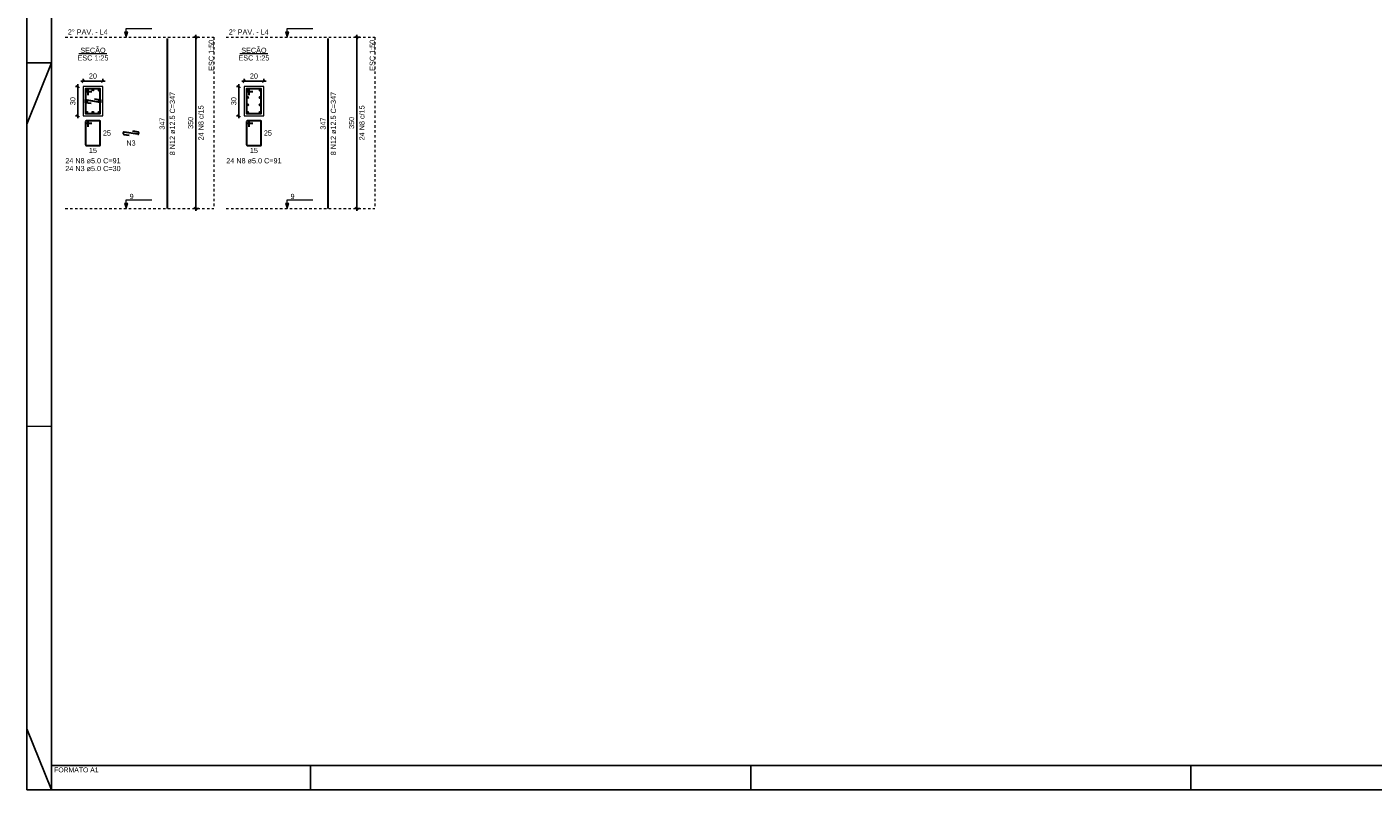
# Model space of a CAD drawing. Header units: millimetres. Extents: x 10 to 1250, y -62 to 528.
# Tile 240 of 256: x 233 to 288, y 262 to 294. Entities that reach past the tile are written whole.
import ezdxf

# ---------------------------------------------------------------- set-up
doc = ezdxf.new("R2010")
doc.units = ezdxf.units.MM
doc.header["$LTSCALE"] = 0.05
doc.linetypes.add('DOT', pattern=[6.35, 0, -6.35])
for name, color, linetype, lineweight in [('Descrição da armadura', 7, 'Continuous', 5), ('DT-Barras na forma', 2, 'Continuous', 30), ('DT-Barras no corte', 5, 'Continuous', 5), ('DT-Barras rebatidas', 2, 'Continuous', 30), ('DT-Cotas', 9, 'Continuous', 5), ('DT-Forma', 5, 'Continuous', 5), ('DT-Pontilhado', 9, 'DOT', 5), ('DT-Textos', 7, 'Continuous', 5), ('Textos armaduras', 7, 'Continuous', 5)]:
    doc.layers.add(name, color=color, linetype=linetype, lineweight=lineweight)
doc.layers.add('FOLHA_PADRÃO', color=7, linetype='Continuous')
doc.styles.add('Arial', font='arial.ttf')
doc.styles.get("Standard").update_dxf_attribs({"font": 'arial.ttf'})
doc.dimstyles.new('UM_25.000000', dxfattribs={"dimtxt": 0.18, "dimasz": 0.1, "dimexe": 0.1, "dimexo": 0.2, "dimgap": 0, "dimtad": 1, "dimtih": 1, "dimtoh": 1, "dimdec": 1, "dimlfac": 25, "dimzin": 0, "dimdsep": 46, "dimtxsty": 'Standard', "dimcen": 0.09, "dimdle": 0.1, "dimadec": 1, "dimazin": 2, "dimtfac": 1, "dimtdec": 4, "dimtofl": 0, "dimtmove": 0, "dimatfit": 3, "dimfxl": 1, "dimtolj": 1, "dimarcsym": 0})
doc.dimstyles.new('UM_50.000000', dxfattribs={"dimtxt": 0.18, "dimasz": 0.1, "dimexe": 0.1, "dimexo": 0.2, "dimgap": 0.1, "dimtad": 1, "dimdec": 1, "dimlfac": 50, "dimzin": 0, "dimdsep": 46, "dimtxsty": 'Standard', "dimblk": 'OBLIQUE', "dimcen": 0.09, "dimdle": 0.1, "dimadec": 1, "dimazin": 2, "dimtfac": 1, "dimtdec": 1, "dimtofl": 0, "dimtmove": 0, "dimatfit": 3, "dimldrblk": 'OBLIQUE', "dimfxl": 1, "dimtolj": 1, "dimarcsym": 1})

# ---------------------------------------------------------------- blocks, each defined once
blk = doc.blocks.new('_Oblique')
at = {"color": 0, "linetype": 'ByBlock', "lineweight": -2}
blk.add_line((-0.5, -0.5), (0.5, 0.5), dxfattribs=at)
blk = doc.blocks.new('*D3042')
at = {"layer": 'Defpoints', "color": 0, "transparency": 16777216}
for p in [(235.42, 291.233), (235.208, 290.033), (235.42, 290.033)]:
    blk.add_point(p, dxfattribs=at)
at = {"layer": 'DT-Cotas', "color": 0, "lineweight": -2, "transparency": 16777216}
for p, q in [((235.208, 291.333), (235.208, 289.933)), ((235.22, 291.233), (235.108, 291.233)), ((235.22, 290.033), (235.108, 290.033))]:
    blk.add_line(p, q, dxfattribs=at)
at = {"layer": 'DT-Cotas', "color": 0, "lineweight": -2, "transparency": 16777216, "xscale": 0.1, "yscale": 0.1, "zscale": 0.1}
for p, rotation in [((235.208, 291.233), 90), ((235.208, 290.033), 270)]:
    blk.add_blockref('_Oblique', p, dxfattribs=dict(at, rotation=rotation))
at = {"layer": 'DT-Cotas', "transparency": 16777216, "insert": (234.997, 290.633), "char_height": 0.2118, "attachment_point": 5, "rotation": 90, "style": 'Arial'}
blk.add_mtext('\\A1;30', dxfattribs=at)
blk = doc.blocks.new('*D3043')
at = {"layer": 'Defpoints', "color": 0, "transparency": 16777216}
for p in [(236.22, 291.445), (235.42, 291.233), (236.22, 291.233)]:
    blk.add_point(p, dxfattribs=at)
at = {"layer": 'DT-Cotas', "color": 0, "lineweight": -2, "transparency": 16777216}
for p, q in [((235.32, 291.445), (236.32, 291.445)), ((235.42, 291.433), (235.42, 291.545)), ((236.22, 291.433), (236.22, 291.545))]:
    blk.add_line(p, q, dxfattribs=at)
at = {"layer": 'DT-Cotas', "color": 0, "lineweight": -2, "transparency": 16777216, "xscale": 0.1, "yscale": 0.1, "zscale": 0.1, "rotation": 180}
blk.add_blockref('_Oblique', (235.42, 291.445), dxfattribs=at)
at = {"layer": 'DT-Cotas', "color": 0, "lineweight": -2, "transparency": 16777216, "xscale": 0.1, "yscale": 0.1, "zscale": 0.1}
blk.add_blockref('_Oblique', (236.22, 291.445), dxfattribs=at)
at = {"layer": 'DT-Cotas', "transparency": 16777216, "insert": (235.82, 291.657), "char_height": 0.2118, "attachment_point": 5, "rotation": 0.0057, "style": 'Arial'}
blk.add_mtext('\\A1;20', dxfattribs=at)
blk = doc.blocks.new('*D3044')
at = {"layer": 'Defpoints', "color": 0, "transparency": 16777216}
for p in [(240.028, 293.245), (240.346, 293.245), (240.346, 286.245)]:
    blk.add_point(p, dxfattribs=at)
at = {"layer": 'DT-Cotas', "color": 0, "lineweight": -2, "transparency": 16777216}
for p, q in [((240.146, 293.245), (239.928, 293.245)), ((240.028, 286.145), (240.028, 293.345)), ((240.146, 286.245), (239.928, 286.245))]:
    blk.add_line(p, q, dxfattribs=at)
at = {"layer": 'DT-Cotas', "color": 0, "lineweight": -2, "transparency": 16777216, "xscale": 0.1, "yscale": 0.1, "zscale": 0.1}
for p, rotation in [((240.028, 293.245), 90), ((240.028, 286.245), 270)]:
    blk.add_blockref('_Oblique', p, dxfattribs=dict(at, rotation=rotation))
blk = doc.blocks.new('*D3045')
at = {"layer": 'Defpoints', "color": 0, "transparency": 16777216}
for p in [(240.028, 293.245), (240.346, 293.245), (240.346, 286.245)]:
    blk.add_point(p, dxfattribs=at)
at = {"layer": 'DT-Cotas', "color": 0, "lineweight": -2, "transparency": 16777216}
for p, q in [((240.146, 293.245), (239.928, 293.245)), ((240.028, 286.145), (240.028, 293.345)), ((240.146, 286.245), (239.928, 286.245))]:
    blk.add_line(p, q, dxfattribs=at)
at = {"layer": 'DT-Cotas', "color": 0, "lineweight": -2, "transparency": 16777216, "xscale": 0.1, "yscale": 0.1, "zscale": 0.1}
for p, rotation in [((240.028, 293.245), 90), ((240.028, 286.245), 270)]:
    blk.add_blockref('_Oblique', p, dxfattribs=dict(at, rotation=rotation))
blk = doc.blocks.new('*D3046')
at = {"layer": 'Defpoints', "color": 0, "transparency": 16777216}
for p in [(242.003, 291.233), (241.792, 290.033), (242.003, 290.033)]:
    blk.add_point(p, dxfattribs=at)
at = {"layer": 'DT-Cotas', "color": 0, "lineweight": -2, "transparency": 16777216}
for p, q in [((241.792, 291.333), (241.792, 289.933)), ((241.803, 291.233), (241.692, 291.233)), ((241.803, 290.033), (241.692, 290.033))]:
    blk.add_line(p, q, dxfattribs=at)
at = {"layer": 'DT-Cotas', "color": 0, "lineweight": -2, "transparency": 16777216, "xscale": 0.1, "yscale": 0.1, "zscale": 0.1}
for p, rotation in [((241.792, 291.233), 90), ((241.792, 290.033), 270)]:
    blk.add_blockref('_Oblique', p, dxfattribs=dict(at, rotation=rotation))
at = {"layer": 'DT-Cotas', "transparency": 16777216, "insert": (241.58, 290.633), "char_height": 0.2118, "attachment_point": 5, "rotation": 90, "style": 'Arial'}
blk.add_mtext('\\A1;30', dxfattribs=at)
blk = doc.blocks.new('*D3047')
at = {"layer": 'Defpoints', "color": 0, "transparency": 16777216}
for p in [(242.803, 291.445), (242.003, 291.233), (242.803, 291.233)]:
    blk.add_point(p, dxfattribs=at)
at = {"layer": 'DT-Cotas', "color": 0, "lineweight": -2, "transparency": 16777216}
for p, q in [((241.903, 291.445), (242.903, 291.445)), ((242.003, 291.433), (242.003, 291.545)), ((242.803, 291.433), (242.803, 291.545))]:
    blk.add_line(p, q, dxfattribs=at)
at = {"layer": 'DT-Cotas', "color": 0, "lineweight": -2, "transparency": 16777216, "xscale": 0.1, "yscale": 0.1, "zscale": 0.1, "rotation": 180}
blk.add_blockref('_Oblique', (242.003, 291.445), dxfattribs=at)
at = {"layer": 'DT-Cotas', "color": 0, "lineweight": -2, "transparency": 16777216, "xscale": 0.1, "yscale": 0.1, "zscale": 0.1}
blk.add_blockref('_Oblique', (242.803, 291.445), dxfattribs=at)
at = {"layer": 'DT-Cotas', "transparency": 16777216, "insert": (242.403, 291.657), "char_height": 0.2118, "attachment_point": 5, "rotation": 0.0057, "style": 'Arial'}
blk.add_mtext('\\A1;20', dxfattribs=at)
blk = doc.blocks.new('*D3048')
at = {"layer": 'Defpoints', "color": 0, "transparency": 16777216}
for p in [(246.611, 293.245), (246.929, 293.245), (246.929, 286.245)]:
    blk.add_point(p, dxfattribs=at)
at = {"layer": 'DT-Cotas', "color": 0, "lineweight": -2, "transparency": 16777216}
for p, q in [((246.729, 293.245), (246.511, 293.245)), ((246.611, 286.145), (246.611, 293.345)), ((246.729, 286.245), (246.511, 286.245))]:
    blk.add_line(p, q, dxfattribs=at)
at = {"layer": 'DT-Cotas', "color": 0, "lineweight": -2, "transparency": 16777216, "xscale": 0.1, "yscale": 0.1, "zscale": 0.1}
for p, rotation in [((246.611, 293.245), 90), ((246.611, 286.245), 270)]:
    blk.add_blockref('_Oblique', p, dxfattribs=dict(at, rotation=rotation))
blk = doc.blocks.new('A1')
at = {"layer": 'FOLHA_PADRÃO', "color": 1}
for p, q in [((-83.1, 29.708), (-84.1, 27.2)), ((-83.1, 29.708), (-84.1, 29.708)), ((-83.1, 14.858), (-84.1, 14.85)), ((-83.1, 0), (-84.1, 2.5))]:
    blk.add_line(p, q, dxfattribs=at)
at = {"layer": 'FOLHA_PADRÃO', "color": 1, "linetype": 'Continuous'}
for points in [[(-84.1, 0), (0, 0), (0, 59.4), (-84.1, 59.4), (-84.1, 0)], [(-83.1, 29.708), (-84.1, 29.708)], [(-83.1, 1.008), (-83.1, 0)], [(-72.5, 1), (-72.5, -0.008)], [(-54.5, 1.008), (-54.5, 0)], [(-36.5, 1.008), (-36.5, 0)]]:
    blk.add_lwpolyline(points, dxfattribs=at)
at = {"layer": 'FOLHA_PADRÃO', "color": 6, "linetype": 'Continuous'}
blk.add_lwpolyline([(-83.1, 58.4), (-1, 58.4), (-1, 1), (-83.1, 1), (-83.1, 58.4)], dxfattribs=at)
at = {"layer": 'FOLHA_PADRÃO', "color": 7, "style": 'Arial'}
blk.add_text('FORMATO A1', height=0.2, dxfattribs=at).set_placement((-82.986, 0.716))

msp = doc.modelspace()

# ---------------------------------------------------------------- linework, layer by layer
at = {"layer": 'DT-Barras na forma'}
for points in [[(235.8883, 290.7225), (236.1352, 290.6833), (236.1352, 290.5833), (235.5052, 290.6833), (235.5052, 290.5833), (235.7522, 290.5441)], [(235.6202, 290.8833), (235.6202, 291.1333), (235.5202, 291.1333), (235.5202, 290.1333), (236.1202, 290.1333), (236.1202, 291.1333), (235.5202, 291.1333), (235.5202, 291.0333), (235.7702, 291.0333)], [(242.2033, 290.8833), (242.2033, 291.1333), (242.1033, 291.1333), (242.1033, 290.1333), (242.7033, 290.1333), (242.7033, 291.1333), (242.1033, 291.1333), (242.1033, 291.0333), (242.3533, 291.0333)]]:
    msp.add_lwpolyline(points, dxfattribs=at)
at = {"layer": 'DT-Barras no corte'}
for p, q in [((235.5277, 291.0508), (235.6027, 291.1258)), ((235.5277, 291.1258), (235.6027, 291.0508)), ((235.7827, 291.0508), (235.8577, 291.1258)), ((235.7827, 291.1258), (235.8577, 291.0508)), ((236.0377, 291.0508), (236.1127, 291.1258)), ((236.0377, 291.1258), (236.1127, 291.0508)), ((242.1108, 291.0508), (242.1858, 291.1258)), ((242.1108, 291.1258), (242.1858, 291.0508)), ((242.1108, 290.7474), (242.1858, 290.8224)), ((242.1108, 290.8224), (242.1858, 290.7474)), ((242.6208, 291.0508), (242.6958, 291.1258)), ((242.6208, 291.1258), (242.6958, 291.0508)), ((242.6208, 290.7474), (242.6958, 290.8224)), ((242.6208, 290.8224), (242.6958, 290.7474)), ((235.5277, 290.5958), (235.6027, 290.6708)), ((235.5277, 290.6708), (235.6027, 290.5958)), ((235.5277, 290.1408), (235.6027, 290.2158)), ((235.5277, 290.2158), (235.6027, 290.1408)), ((235.7827, 290.1408), (235.8577, 290.2158)), ((235.7827, 290.2158), (235.8577, 290.1408)), ((236.0377, 290.5958), (236.1127, 290.6708)), ((236.0377, 290.6708), (236.1127, 290.5958)), ((236.0377, 290.1408), (236.1127, 290.2158)), ((236.0377, 290.2158), (236.1127, 290.1408)), ((242.1108, 290.4441), (242.1858, 290.5191)), ((242.1108, 290.5191), (242.1858, 290.4441)), ((242.1108, 290.1408), (242.1858, 290.2158)), ((242.1108, 290.2158), (242.1858, 290.1408)), ((242.6208, 290.4441), (242.6958, 290.5191)), ((242.6208, 290.5191), (242.6958, 290.4441)), ((242.6208, 290.1408), (242.6958, 290.2158)), ((242.6208, 290.2158), (242.6958, 290.1408))]:
    msp.add_line(p, q, dxfattribs=at)
for centre in [(235.5652, 291.0883), (235.8202, 291.0883), (236.0752, 291.0883), (242.1483, 291.0883), (242.1483, 290.7849), (242.6583, 291.0883), (242.6583, 290.7849), (235.5652, 290.6333), (235.5652, 290.1783), (235.8202, 290.1783), (236.0752, 290.6333), (236.0752, 290.1783), (242.1483, 290.4816), (242.1483, 290.1783), (242.6583, 290.4816), (242.6583, 290.1783)]:
    msp.add_circle(centre, 0.0375, dxfattribs=at)
at = {"layer": 'DT-Barras rebatidas'}
for p, q in [((238.8634, 286.2454), (238.8634, 293.1874)), ((245.4465, 286.2454), (245.4465, 293.1874)), ((235.5202, 289.7974), (235.5202, 288.8574)), ((235.5202, 289.7974), (235.5202, 289.7574)), ((235.5902, 289.8274), (235.5502, 289.8274)), ((236.0902, 289.8274), (235.5502, 289.8274)), ((235.5502, 289.7274), (235.7702, 289.7274)), ((235.6202, 289.5774), (235.6202, 289.7974)), ((236.1202, 288.8574), (236.1202, 289.7974)), ((242.1033, 289.7974), (242.1033, 288.8574)), ((242.1033, 289.7974), (242.1033, 289.7574)), ((242.1733, 289.8274), (242.1333, 289.8274)), ((242.6733, 289.8274), (242.1333, 289.8274)), ((242.1333, 289.7274), (242.3533, 289.7274)), ((242.2033, 289.5774), (242.2033, 289.7974)), ((242.7033, 288.8574), (242.7033, 289.7974)), ((237.0598, 289.3422), (237.0598, 289.303)), ((237.0851, 289.2733), (237.3067, 289.2382)), ((237.6551, 289.2829), (237.0945, 289.3719)), ((237.4429, 289.4166), (237.6645, 289.3814)), ((237.6898, 289.3517), (237.6898, 289.3125)), ((235.5502, 288.8274), (236.0902, 288.8274)), ((242.1333, 288.8274), (242.6733, 288.8274))]:
    msp.add_line(p, q, dxfattribs=at)
for centre, start, end in [((235.5502, 289.7974), 90, 180), ((235.5502, 289.7974), 90, 180), ((235.5502, 289.7574), 180, 270), ((235.5902, 289.7974), 0, 90), ((236.0902, 289.7974), 0, 90), ((242.1333, 289.7974), 90, 180), ((242.1333, 289.7974), 90, 180), ((242.1333, 289.7574), 180, 270), ((242.1733, 289.7974), 0, 90), ((242.6733, 289.7974), 0, 90), ((237.0898, 289.3422), 80.98068, 180), ((237.0898, 289.303), 180, 260.98068), ((237.6598, 289.3125), 260.98068, 0), ((237.6598, 289.3517), 0, 80.98068), ((235.5502, 288.8574), 180, 270), ((236.0902, 288.8574), 270, 0), ((242.1333, 288.8574), 180, 270), ((242.6733, 288.8574), 270, 0)]:
    msp.add_arc(centre, 0.03, start, end, dxfattribs=at)
at = {"layer": 'DT-Forma'}
for points in [[(235.4202, 290.0333), (236.2202, 290.0333), (236.2202, 291.2333), (235.4202, 291.2333), (235.4202, 290.0333)], [(242.0033, 290.0333), (242.8033, 290.0333), (242.8033, 291.2333), (242.0033, 291.2333), (242.0033, 290.0333)]]:
    msp.add_lwpolyline(points, close=True, dxfattribs=at)
at = {"layer": 'DT-Pontilhado', "ltscale": 0.2}
for p, q in [((234.6866, 293.2454), (240.7696, 293.2454)), ((240.7696, 293.2454), (240.7696, 286.2454)), ((241.2696, 293.2454), (247.3527, 293.2454)), ((247.3527, 293.2454), (247.3527, 286.2454)), ((234.6866, 286.2454), (240.7696, 286.2454)), ((241.2696, 286.2454), (247.3527, 286.2454))]:
    msp.add_line(p, q, dxfattribs=at)
at = {"layer": 'DT-Textos'}
for p, q in [((235.248, 292.5782), (236.3925, 292.5782)), ((241.8311, 292.5782), (242.9755, 292.5782))]:
    msp.add_line(p, q, dxfattribs=at)
for points in [[(237.178, 293.2454), (237.2416, 293.4572), (237.1145, 293.4572), (237.178, 293.2454), (237.178, 293.5954), (238.228, 293.5954)], [(243.7611, 293.2454), (243.8247, 293.4572), (243.6976, 293.4572), (243.7611, 293.2454), (243.7611, 293.5954), (244.8111, 293.5954)], [(237.178, 286.2454), (237.2416, 286.4572), (237.1145, 286.4572), (237.178, 286.2454), (237.178, 286.5954), (238.228, 286.5954)], [(243.7611, 286.2454), (243.8247, 286.4572), (243.6976, 286.4572), (243.7611, 286.2454), (243.7611, 286.5954), (244.8111, 286.5954)]]:
    msp.add_lwpolyline(points, dxfattribs=at)

# ---------------------------------------------------------------- block references
msp.add_blockref('A1', (317.22, 262.4886))
msp.add_blockref('A1', (317.22, 262.4886))

# ---------------------------------------------------------------- texts
at = {"layer": 'Descrição da armadura', "linetype": 'Continuous', "char_height": 0.2118, "attachment_point": 8, "rotation": 90, "line_spacing_factor": 0.798, "style": 'Arial'}
for s, insert, width in [('8 N12 ø12.5 C=347', (239.1811, 289.7164), 5.194653), ('8 N12 ø12.5 C=347', (245.7642, 289.7164), 5.194653), ('24 N8 c/15', (240.346, 289.7454), 2.869342), ('24 N8 c/15', (246.9291, 289.7454), 2.869342)]:
    msp.add_mtext(s, dxfattribs=dict(at, insert=insert, width=width))
at = {"layer": 'Descrição da armadura', "linetype": 'Continuous', "char_height": 0.2118, "attachment_point": 8, "line_spacing_factor": 0.798, "style": 'Arial'}
for s, insert, width in [('N3', (237.3748, 288.8146), 0.758398), ('24 N8 ø5.0 C=91', (235.8202, 288.0861), 4.534748), ('24 N3 ø5.0 C=30', (235.8202, 287.7684), 4.478645), ('24 N8 ø5.0 C=91', (242.4033, 288.0861), 4.534748)]:
    msp.add_mtext(s, dxfattribs=dict(at, insert=insert, width=width))
at = {"layer": 'DT-Cotas', "linetype": 'Continuous', "char_height": 0.2118, "width": 0.989858, "attachment_point": 8, "rotation": 90, "line_spacing_factor": 0.798, "style": 'Arial'}
for insert in [(239.9224, 289.7454), (246.5055, 289.7454)]:
    msp.add_mtext('350', dxfattribs=dict(at, insert=insert))
at = {"layer": 'DT-Textos', "linetype": 'Continuous', "char_height": 0.2118, "line_spacing_factor": 0.798, "style": 'Arial'}
for s, insert, width, attachment_point in [('2%%d PAV. - L4', (234.7925, 293.3513), 3.210354, 7), ('2%%d PAV. - L4', (241.3755, 293.3513), 3.210354, 7), ('ESC 1:25', (235.8202, 292.2923), 2.507973, 8), ('SEÇÃO', (235.8198, 292.5399), 2.051353, 8), ('ESC 1:25', (242.4033, 292.2923), 2.507973, 8), ('SEÇÃO', (242.4028, 292.5399), 2.051353, 8)]:
    msp.add_mtext(s, dxfattribs=dict(at, insert=insert, width=width, attachment_point=attachment_point))
at = {"layer": 'DT-Textos', "linetype": 'Continuous', "char_height": 0.2118, "width": 2.507973, "attachment_point": 9, "rotation": 90, "line_spacing_factor": 0.798, "style": 'Arial'}
for insert in [(240.7696, 293.1395), (247.3527, 293.1395)]:
    msp.add_mtext('ESC 1:50', dxfattribs=dict(at, insert=insert))
at = {"layer": 'DT-Textos', "char_height": 0.2118, "width": 0.325871, "attachment_point": 7, "line_spacing_factor": 0.798, "style": 'Arial'}
for insert in [(237.318, 286.6304), (243.9011, 286.6304)]:
    msp.add_mtext('9', dxfattribs=dict(at, insert=insert))
at = {"layer": 'Textos armaduras', "linetype": 'Continuous', "char_height": 0.2118, "width": 0.989858, "attachment_point": 7, "rotation": 90, "line_spacing_factor": 0.798, "style": 'Arial'}
for insert in [(238.7575, 289.4689), (245.3406, 289.4689)]:
    msp.add_mtext('347', dxfattribs=dict(at, insert=insert))
at = {"layer": 'Textos armaduras', "linetype": 'Continuous', "char_height": 0.2118, "width": 0.659905, "attachment_point": 7, "line_spacing_factor": 0.798, "style": 'Arial'}
for s, insert in [('25', (236.2261, 289.2215)), ('25', (242.8092, 289.2215)), ('15', (235.6553, 288.5097)), ('15', (242.2384, 288.5097))]:
    msp.add_mtext(s, dxfattribs=dict(at, insert=insert))

# ---------------------------------------------------------------- dimensions: what is measured, and where the dimension line sits
at = {"layer": 'DT-Cotas'}
for base, p1, p2, picture, middle in [((240.0283, 293.2454), (240.346, 286.2454), (240.346, 293.2454), '*D3044', (239.8165, 289.7454)), ((240.0283, 293.2454), (240.346, 286.2454), (240.346, 293.2454), '*D3045', (239.8165, 289.7454)), ((246.6114, 293.2454), (246.9291, 286.2454), (246.9291, 293.2454), '*D3048', (246.3996, 289.7454))]:
    dim = msp.add_linear_dim(base=base, p1=p1, p2=p2, angle=90, text=' ', dimstyle='UM_50.000000', override={"dimtxt": 0.2118, "dimasz": 0.1, "dimexe": 0.1, "dimexo": 0.2, "dimtad": 1, "dimtih": 0, "dimtoh": 0, "dimdec": 1, "dimlfac": 50, "dimzin": 8, "dimtxsty": 'Arial', "dimblk": 'Oblique', "dimblk1": 'Oblique', "dimblk2": 'Oblique', "dimsah": 1, "dimdle": 0.1, "dimse1": 0, "dimse2": 0, "dimclrt": 256, "dimadec": 1, "dimazin": 3, "dimtmove": 2, "dimldrblk": 'Oblique'}, dxfattribs=at)
    dim.commit()
    dim.dimension.update_dxf_attribs({"geometry": picture, "text_midpoint": middle, "dimtype": 160, "text_rotation": 90})
for base, p1, p2, picture, middle in [((236.2202, 291.4451), (235.4202, 291.2333), (236.2202, 291.2333), '*D3043', (235.8202, 291.6569)), ((242.8033, 291.4451), (242.0033, 291.2333), (242.8033, 291.2333), '*D3047', (242.4033, 291.6569))]:
    dim = msp.add_linear_dim(base=base, p1=p1, p2=p2, dimstyle='UM_25.000000', override={"dimtxt": 0.2118, "dimasz": 0.1, "dimexe": 0.1, "dimexo": 0.2, "dimtad": 1, "dimtih": 0, "dimtoh": 0, "dimdec": 1, "dimlfac": 25, "dimzin": 8, "dimtxsty": 'Arial', "dimblk": 'Oblique', "dimblk1": 'Oblique', "dimblk2": 'Oblique', "dimsah": 1, "dimdle": 0.1, "dimse1": 0, "dimse2": 0, "dimclrt": 256, "dimadec": 1, "dimazin": 3, "dimtmove": 2, "dimldrblk": 'Oblique'}, dxfattribs=at)
    dim.commit()
    dim.dimension.update_dxf_attribs({"geometry": picture, "text_midpoint": middle, "dimtype": 160, "text_rotation": 0.00573})
for base, p1, p2, picture, middle in [((235.2084, 290.0333), (235.4202, 291.2333), (235.4202, 290.0333), '*D3042', (234.9966, 290.6333)), ((241.7915, 290.0333), (242.0033, 291.2333), (242.0033, 290.0333), '*D3046', (241.5797, 290.6333))]:
    dim = msp.add_linear_dim(base=base, p1=p1, p2=p2, angle=90, dimstyle='UM_25.000000', override={"dimtxt": 0.2118, "dimasz": 0.1, "dimexe": 0.1, "dimexo": 0.2, "dimtad": 1, "dimtih": 0, "dimtoh": 0, "dimdec": 1, "dimlfac": 25, "dimzin": 8, "dimtxsty": 'Arial', "dimblk": 'Oblique', "dimblk1": 'Oblique', "dimblk2": 'Oblique', "dimsah": 1, "dimdle": 0.1, "dimse1": 0, "dimse2": 0, "dimclrt": 256, "dimadec": 1, "dimazin": 3, "dimtmove": 2, "dimldrblk": 'Oblique'}, dxfattribs=at)
    dim.commit()
    dim.dimension.update_dxf_attribs({"geometry": picture, "text_midpoint": middle, "dimtype": 160, "text_rotation": 90})

doc.saveas('drawing.dxf')
